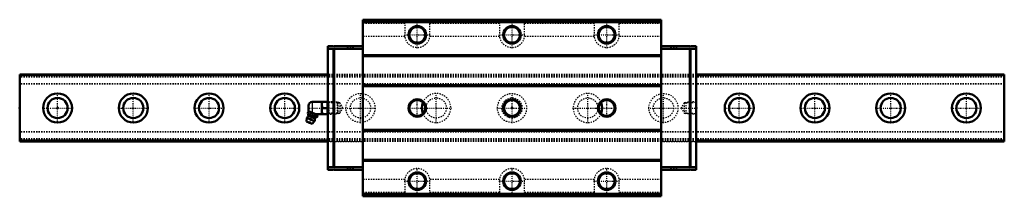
# Model space of a CAD drawing. Header units: millimetres. Extents: x -30 to 750, y -70 to 70.
import ezdxf

# ---------------------------------------------------------------- set-up
doc = ezdxf.new("R2010")
doc.units = ezdxf.units.MM
doc.linetypes.add('Center', pattern=[1.5, 0.45, -0.5, 0.05, -0.5])
doc.linetypes.add('Dashed', pattern=[2, 1, -1])
for name, color, linetype, lineweight in [('2d ConnectionPoints', 7, 'Continuous', 50), ('AM_0', 7, 'Continuous', 50), ('AM_4', 3, 'Continuous', 25), ('AM_5', 3, 'Continuous', 25), ('AM_7', 7, 'Center', 25), ('AM_9', 6, 'Dashed', 25)]:
    doc.layers.add(name, color=color, linetype=linetype, lineweight=lineweight)

# ---------------------------------------------------------------- blocks, each defined once
blk = doc.blocks.new('1_B_PT1_8_SRN_grease_nipple_joint_0_in_SRN55SLC1SS780LG300BPT18244000_4')
at = {"layer": 'AM_0'}
for p, q in [((198.8, 1.8), (198.8, -1.8)), ((209.3, 4.8), (201.8, 4.8)), ((209.37, 5), (209.3, 4.88)), ((209.3, 4.88), (209.3, -4.88)), ((209.37, 5), (213.93, 5)), ((209.82, 0), (213.48, 0)), ((214, 4.88), (213.93, 5)), ((198.21, -4.1), (198.61, -3.12)), ((199.39, -2.79), (198.61, -3.12)), ((205.78, -5.37), (198.91, -2.59)), ((200.09, -4.86), (200.48, -3.87)), ((203.83, -6.37), (204.23, -5.39)), ((204.37, -4.8), (209.3, -4.8)), ((205.71, -7.13), (206.11, -6.14)), ((206.11, -6.14), (205.78, -5.37)), ((209.3, -4.88), (209.37, -5)), ((213.93, -5), (209.37, -5)), ((213.93, -5), (214, -4.88)), ((197.5, -7.85), (197.3, -10.68)), ((201.79, -12.5), (197.3, -10.68)), ((203.62, -10.32), (197.5, -7.85)), ((201.79, -12.5), (203.62, -10.32))]:
    blk.add_line(p, q, dxfattribs=at)
for points in [[(209.82, 5), (209.48, 3.69), (209.37, 2.32), (209.5, 1.16), (209.82, 0)], [(209.82, 0), (209.48, -1.31), (209.37, -2.68), (209.5, -3.84), (209.82, -5)], [(213.48, 0), (213.82, 1.31), (213.93, 2.68), (213.8, 3.84), (213.48, 5)], [(213.48, -5), (213.82, -3.69), (213.93, -2.32), (213.8, -1.16), (213.48, 0)], [(198.21, -4.1), (198.4, -4.5), (198.62, -4.84), (199.03, -5.1), (199.34, -5.1), (199.68, -5.02), (200.09, -4.86)], [(200.09, -4.86), (200.38, -5.18), (200.8, -5.6), (201.27, -5.97), (202.14, -6.33), (202.81, -6.41), (203.49, -6.4), (203.83, -6.37)], [(204.23, -5.39), (203.39, -4.6), (202.87, -4.27), (202.29, -4.03), (201.07, -3.85), (200.48, -3.87)], [(203.83, -6.37), (204.02, -6.77), (204.24, -7.11), (204.65, -7.37), (204.96, -7.37), (205.3, -7.29), (205.71, -7.13)], [(206.11, -6.14), (205.85, -5.66), (205.49, -5.32), (205.18, -5.21), (204.83, -5.21), (204.23, -5.39)]]:
    blk.add_lwpolyline(points, dxfattribs=at)
for centre, radius, start, end in [((201.8, 1.8), 3, 90, 180), ((200.56, -9.09), 3.3, 131.16139, 158), ((192.68, -6.41), 6, 4.54969, 22.6322), ((197.86, -6), 0.8, 311.16139, 4.54969), ((201.8, -1.8), 3, 180, 195.4389), ((208.09, -12.64), 6, 113.32711, 131.45031), ((200.11, -10.18), 1.82, 214.23444, 281.76556), ((200.56, -9.09), 3.3, 338, 4.83861), ((204.64, -8.74), 0.8, 131.45031, 184.83861)]:
    blk.add_arc(centre, radius, start, end, dxfattribs=at)
at = {"layer": 'AM_4'}
for p, q in [((201.8, 4.8), (201.8, -3.76)), ((203.85, -8.81), (198.39, -6.6)), ((204.11, -8.14), (198.66, -5.94))]:
    blk.add_line(p, q, dxfattribs=at)
at = {"layer": 'AM_5', "linetype": 'Dashed'}
for p, q in [((214.01, 4.86), (214.98, 4.26)), ((221.98, 4.08), (214.98, 4.26)), ((215, 4.86), (215, -4.86)), ((214.01, -4.86), (214.98, -4.26)), ((221.98, -4.08), (214.98, -4.26))]:
    blk.add_line(p, q, dxfattribs=at)
at = {"layer": 'AM_7'}
blk.add_line((199.27, -12.26), (202.74, -3.69), dxfattribs=at)
at = {"layer": 'AM_9'}
for p, q in [((221.42, 4.67), (214, 4.86)), ((222, 4.06), (221.42, 4.67)), ((221.42, 4.67), (221.42, -4.67)), ((222, 4.06), (222, -4.06)), ((214, -4.86), (221.42, -4.67)), ((221.42, -4.67), (222, -4.06))]:
    blk.add_line(p, q, dxfattribs=at)
blk.add_lwpolyline([(200.48, -3.87), (200.22, -3.39), (199.86, -3.05), (199.56, -2.94), (199.21, -2.94), (198.61, -3.12)], dxfattribs=at)
blk = doc.blocks.new('2_SRN55SLCSSB_PT1_8_Slide35_65_0_in_SRN55SLC1SS780LG300BPT18244000_4')
at = {"layer": 'AM_0'}
for p, q in [((478.1, 70), (241.9, 70)), ((241.9, 70), (241.9, -70)), ((478.1, 68), (241.9, 68)), ((478.1, 70), (478.1, -70)), ((218.59, 49), (214, 49)), ((214, 49), (214, -49)), ((218.59, 47), (214, 47)), ((218.59, 49), (218.59, 48.5)), ((218.59, 48.5), (219.09, 49)), ((219.09, 47), (218.59, 47.5)), ((218.59, 47.5), (218.59, -47.5)), ((241.9, 49), (219.09, 49)), ((219.09, -47), (219.09, 47)), ((241.9, 47), (219.09, 47)), ((478.1, 49), (500.91, 49)), ((478.1, 47), (500.91, 47)), ((501.41, 48.5), (500.91, 49)), ((500.91, 47), (501.41, 47.5)), ((500.91, -47), (500.91, 47)), ((501.41, 49), (501.41, 48.5)), ((501.41, 49), (506, 49)), ((501.41, 47.5), (501.41, -47.5)), ((501.41, 47), (506, 47)), ((506, 49), (506, -49)), ((478.1, 41.8), (241.9, 41.8)), ((478.1, 41), (241.9, 41)), ((478.1, 18), (241.9, 18)), ((478.1, 17.2), (241.9, 17.2)), ((478.1, -17.2), (241.9, -17.2)), ((478.1, -18), (241.9, -18)), ((478.1, -41), (241.9, -41)), ((478.1, -41.8), (241.9, -41.8)), ((218.59, -47), (214, -47)), ((218.59, -49), (214, -49)), ((218.59, -47.5), (219.09, -47)), ((219.09, -49), (218.59, -48.5)), ((218.59, -48.5), (218.59, -49)), ((241.9, -47), (219.09, -47)), ((241.9, -49), (219.09, -49)), ((478.1, -47), (500.91, -47)), ((478.1, -49), (500.91, -49)), ((501.41, -47.5), (500.91, -47)), ((500.91, -49), (501.41, -48.5)), ((501.41, -47), (506, -47)), ((501.41, -48.5), (501.41, -49)), ((501.41, -49), (506, -49)), ((478.1, -68), (241.9, -68)), ((478.1, -70), (241.9, -70))]:
    blk.add_line(p, q, dxfattribs=at)
for centre, radius in [((285, 58), 7), ((285, 58), 6.25), ((360, 58), 7), ((360, 58), 6.25), ((435, 58), 7), ((435, 58), 6.25), ((285, 0), 7), ((285, 0), 6.25), ((360, 0), 7), ((360, 0), 6.25), ((435, 0), 7), ((435, 0), 6.25), ((285, -58), 7), ((285, -58), 6.25), ((360, -58), 7), ((360, -58), 6.25), ((435, -58), 7), ((435, -58), 6.25)]:
    blk.add_circle(centre, radius, dxfattribs=at)
at = {"layer": 'AM_5', "linetype": 'Dashed'}
for p, q in [((222, -4.66), (222, 4.66)), ((222.78, 4.06), (222, 4.66)), ((497.32, 4.06), (498.1, 4.66)), ((506, 4.86), (498.1, 4.66)), ((498.1, -4.66), (498.1, 4.66)), ((222.78, -4.06), (222, -4.66)), ((497.32, -4.06), (498.1, -4.66)), ((506, -4.86), (498.1, -4.66))]:
    blk.add_line(p, q, dxfattribs=at)
at = {"layer": 'AM_7'}
for p, q in [((285, 47.5), (285, 68.5)), ((360, 47.5), (360, 68.5)), ((435, 47.5), (435, 68.5)), ((274.5, 58), (295.5, 58)), ((349.5, 58), (370.5, 58)), ((424.5, 58), (445.5, 58)), ((231.9, 49.05), (231.9, 47.95)), ((488.1, 49.05), (488.1, 47.95)), ((198.04, 0), (226.68, 0)), ((277.65, 0), (312.08, 0)), ((285, -7.35), (285, 7.35)), ((407.93, 0), (442.35, 0)), ((435, -7.35), (435, 7.35)), ((493.42, 0), (506.7, 0)), ((231.9, -49.05), (231.9, -47.95)), ((285, -68.5), (285, -47.5)), ((360, -68.5), (360, -47.5)), ((435, -68.5), (435, -47.5)), ((488.1, -49.05), (488.1, -47.95)), ((274.5, -58), (295.5, -58)), ((349.5, -58), (370.5, -58)), ((424.5, -58), (445.5, -58))]:
    blk.add_line(p, q, dxfattribs=at)
at = {"layer": 'AM_9'}
for p, q in [((275, 69.5), (241.9, 69.5)), ((275, 68.96), (241.9, 68.96)), ((275, 66.98), (241.9, 66.98)), ((275, 70), (275, 58)), ((295, 58), (295, 70)), ((350, 69.5), (295, 69.5)), ((350, 68.96), (295, 68.96)), ((350, 66.98), (295, 66.98)), ((350, 70), (350, 58)), ((370, 58), (370, 70)), ((425, 69.5), (370, 69.5)), ((425, 68.96), (370, 68.96)), ((425, 66.98), (370, 66.98)), ((425, 70), (425, 58)), ((445, 58), (445, 70)), ((478.1, 69.5), (445, 69.5)), ((478.1, 68.96), (445, 68.96)), ((478.1, 66.98), (445, 66.98)), ((275.1, 56.57), (241.9, 56.57)), ((350.1, 56.57), (294.9, 56.57)), ((425.1, 56.57), (369.9, 56.57)), ((478.1, 56.57), (444.9, 56.57)), ((219.09, 47), (218.59, 47)), ((229.3, 49), (229.3, 48)), ((234.5, 48), (229.3, 48)), ((234.5, 48), (234.5, 49)), ((485.5, 49), (485.5, 48)), ((490.7, 48), (485.5, 48)), ((490.7, 48), (490.7, 49)), ((500.91, 47), (501.41, 47)), ((506, 26.5), (214, 26.5)), ((506, 26.25), (214, 26.25)), ((241.9, 25.5), (214, 25.5)), ((506, 25.5), (478.1, 25.5)), ((506, 19.09), (214, 19.09)), ((506, 19.09), (214, 19.09)), ((506, 19), (214, 19)), ((214.6, 4.27), (214, 4.86)), ((223.74, 4.03), (214.6, 4.27)), ((214.6, 4.27), (214.6, -4.27)), ((226.07, 0), (223.74, 4.03)), ((223.74, 4.03), (223.74, -4.03)), ((223.74, -4.03), (226.07, 0)), ((496.36, 4.03), (494.03, 0)), ((494.03, 0), (496.36, -4.03)), ((505.5, 4.27), (496.36, 4.03)), ((496.36, 4.03), (496.36, -4.03)), ((506, 4.76), (505.5, 4.27)), ((505.5, 4.27), (505.5, -4.27)), ((214, -4.86), (214.6, -4.27)), ((214.6, -4.27), (223.74, -4.03)), ((496.36, -4.03), (505.5, -4.27)), ((505.5, -4.27), (506, -4.76)), ((506, -19), (214, -19)), ((506, -19.09), (214, -19.09)), ((506, -19.09), (214, -19.09)), ((241.9, -25.5), (214, -25.5)), ((506, -26.25), (214, -26.25)), ((506, -26.5), (214, -26.5)), ((506, -25.5), (478.1, -25.5)), ((219.09, -47), (218.59, -47)), ((234.5, -48), (229.3, -48)), ((229.3, -48), (229.3, -49)), ((234.5, -49), (234.5, -48)), ((490.7, -48), (485.5, -48)), ((485.5, -48), (485.5, -49)), ((490.7, -49), (490.7, -48)), ((500.91, -47), (501.41, -47)), ((275.1, -56.57), (241.9, -56.57)), ((275, -58), (275, -70)), ((350.1, -56.57), (294.9, -56.57)), ((295, -70), (295, -58)), ((350, -58), (350, -70)), ((425.1, -56.57), (369.9, -56.57)), ((370, -70), (370, -58)), ((425, -58), (425, -70)), ((478.1, -56.57), (444.9, -56.57)), ((445, -70), (445, -58)), ((275, -66.98), (241.9, -66.98)), ((275, -68.96), (241.9, -68.96)), ((275, -69.5), (241.9, -69.5)), ((350, -66.98), (295, -66.98)), ((350, -68.96), (295, -68.96)), ((350, -69.5), (295, -69.5)), ((425, -66.98), (370, -66.98)), ((425, -68.96), (370, -68.96)), ((425, -69.5), (370, -69.5)), ((478.1, -66.98), (445, -66.98)), ((478.1, -68.96), (445, -68.96)), ((478.1, -69.5), (445, -69.5))]:
    blk.add_line(p, q, dxfattribs=at)
for centre, start, end in [((285, 58), 180, 360), ((360, 58), 180, 0), ((435, 58), 180, 0), ((285, -58), 0, 180), ((360, -58), 0, 180), ((435, -58), 0, 180)]:
    blk.add_arc(centre, 10, start, end, dxfattribs=at)
blk = doc.blocks.new('3_SRN55SLC78030_Track_0_in_SRN55SLC1SS780LG300BPT18244000_4')
at = {"layer": 'AM_0'}
for p, q in [((214, 26.5), (-30, 26.5)), ((-30, 26.5), (-30, -26.5)), ((750, 26.5), (506, 26.5)), ((750, 26.5), (750, -26.5)), ((-30, -26.5), (214, -26.5)), ((506, -26.5), (750, -26.5))]:
    blk.add_line(p, q, dxfattribs=at)
for centre, radius in [((0, 0), 11.5), ((0, 0), 8), ((60, 0), 11.5), ((60, 0), 8), ((120, 0), 11.5), ((120, 0), 8), ((180, 0), 11.5), ((180, 0), 8), ((540, 0), 11.5), ((540, 0), 8), ((600, 0), 11.5), ((600, 0), 8), ((660, 0), 11.5), ((660, 0), 8), ((720, 0), 11.5), ((720, 0), 8)]:
    blk.add_circle(centre, radius, dxfattribs=at)
for centre, start, end in [((300, 0), 157.2621, 202.7379), ((420, 0), 337.2621, 22.7379)]:
    blk.add_arc(centre, 11.5, start, end, dxfattribs=at)
at = {"layer": 'AM_4'}
for p, q in [((214, 25.5), (-30, 25.5)), ((750, 25.5), (506, 25.5)), ((214, -25.5), (-30, -25.5)), ((750, -25.5), (506, -25.5))]:
    blk.add_line(p, q, dxfattribs=at)
at = {"layer": 'AM_7'}
for p, q in [((0, -12.08), (0, 12.07)), ((60, -12.08), (60, 12.07)), ((120, -12.08), (120, 12.07)), ((180, -12.08), (180, 12.07)), ((240, -12.08), (240, 12.07)), ((300, -12.08), (300, 12.07)), ((360, -12.08), (360, 12.07)), ((420, -12.08), (420, 12.07)), ((480, -12.08), (480, 12.07)), ((540, -12.08), (540, 12.07)), ((600, -12.08), (600, 12.07)), ((660, -12.08), (660, 12.07)), ((720, -12.08), (720, 12.07)), ((-12.08, 0), (12.07, 0)), ((47.92, 0), (72.08, 0)), ((107.92, 0), (132.07, 0)), ((167.93, 0), (192.07, 0)), ((227.93, 0), (252.07, 0)), ((347.93, 0), (372.07, 0)), ((527.92, 0), (552.08, 0)), ((587.92, 0), (612.08, 0)), ((647.92, 0), (672.08, 0)), ((707.92, 0), (732.08, 0)), ((467.92, 0), (492.08, 0))]:
    blk.add_line(p, q, dxfattribs=at)
at = {"layer": 'AM_9'}
for p, q in [((750, 26.25), (-30, 26.25)), ((750, 24.5), (-30, 24.5)), ((241.9, 26.5), (214, 26.5)), ((506, 25.5), (214, 25.5)), ((506, 26.5), (478.1, 26.5)), ((750, 19.09), (-30, 19.09)), ((750, 19.09), (-30, 19.09)), ((750, 19), (-30, 19)), ((750, -19), (-30, -19)), ((750, -19.09), (-30, -19.09)), ((750, -19.09), (-30, -19.09)), ((750, -24.5), (-30, -24.5)), ((750, -26.25), (-30, -26.25)), ((506, -25.5), (214, -25.5)), ((214, -26.5), (241.9, -26.5)), ((478.1, -26.5), (506, -26.5))]:
    blk.add_line(p, q, dxfattribs=at)
for centre, radius in [((240, 0), 11.5), ((240, 0), 8), ((300, 0), 8), ((360, 0), 11.5), ((360, 0), 8), ((420, 0), 8), ((480, 0), 11.5), ((480, 0), 8)]:
    blk.add_circle(centre, radius, dxfattribs=at)
for centre, start, end in [((300, 0), 202.7379, 157.2621), ((420, 0), 22.7379, 337.2621)]:
    blk.add_arc(centre, 11.5, start, end, dxfattribs=at)

msp = doc.modelspace()

# ---------------------------------------------------------------- linework, layer by layer
at = {"layer": '2d ConnectionPoints'}
for p in [(231.9, 49), (488.1, 49), (-30, 0), (0, 0), (0, 0), (214, 0), (360, 0), (506, 0), (231.9, -49), (488.1, -49)]:
    msp.add_point(p, dxfattribs=at)

# ---------------------------------------------------------------- block references
for name in ['2_SRN55SLCSSB_PT1_8_Slide35_65_0_in_SRN55SLC1SS780LG300BPT18244000_4', '3_SRN55SLC78030_Track_0_in_SRN55SLC1SS780LG300BPT18244000_4', '1_B_PT1_8_SRN_grease_nipple_joint_0_in_SRN55SLC1SS780LG300BPT18244000_4']:
    msp.add_blockref(name, (0, 0))

doc.saveas('drawing.dxf')
